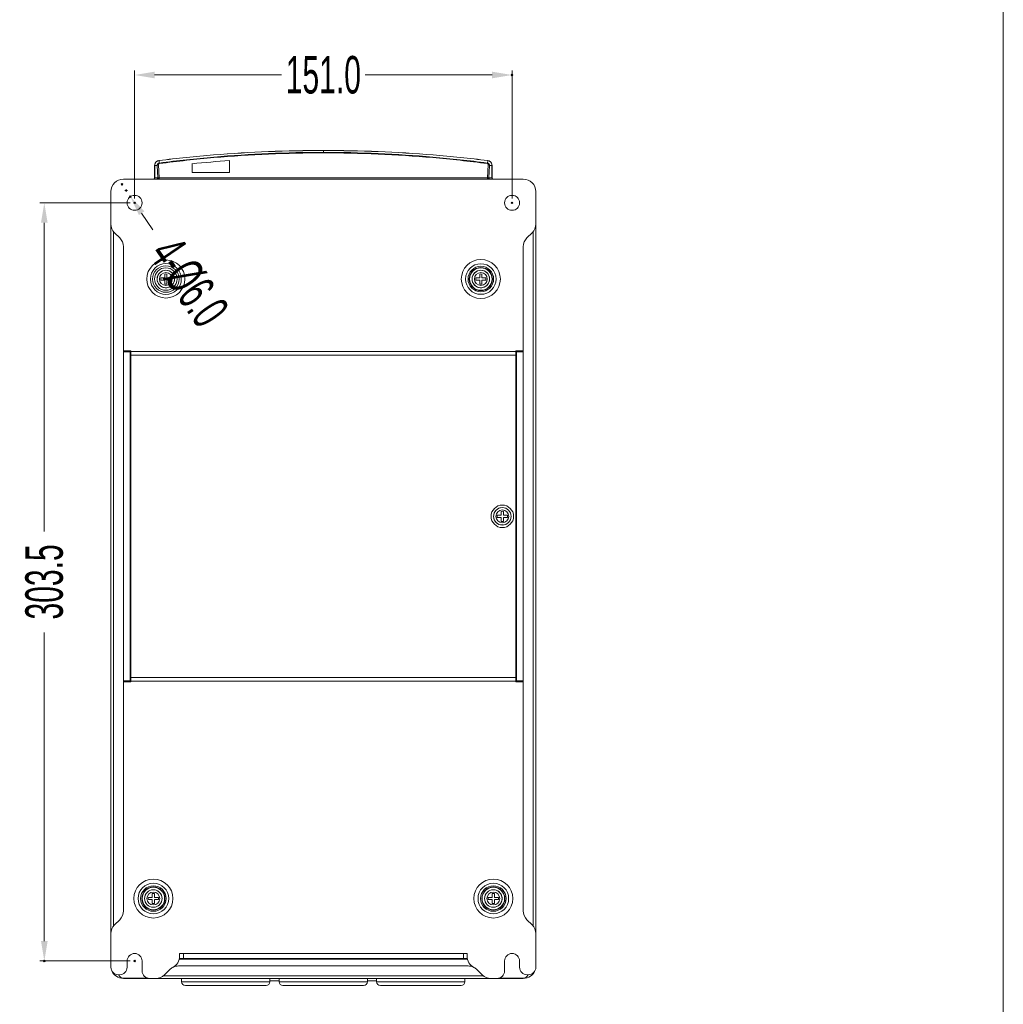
# Model space of a CAD drawing. Header units: millimetres. Extents: x -473 to 23648, y -382 to 1866.
# Tile 117 of 256: x 5666 to 6060, y -23 to 371. Entities that reach past the tile are written whole.
import ezdxf

# ---------------------------------------------------------------- set-up
doc = ezdxf.new("R2010")
doc.units = ezdxf.units.MM
doc.header["$LTSCALE"] = 80
doc.header["$PDMODE"] = 3
doc.header["$PDSIZE"] = 0.3
doc.layers.get('0').update_dxf_attribs({"linetype": 'CONTINUOUS'})
doc.styles.get("Standard").update_dxf_attribs({"font": 'technic_.ttf', "width": 0.7})
doc.dimstyles.get("Standard").update_dxf_attribs({"dimtxt": 3, "dimasz": 3, "dimexe": 0.18, "dimexo": 0.0625, "dimgap": 0.09, "dimtad": 1, "dimdsep": 46, "dimtxsty": 'Standard', "dimcen": 0.09, "dimadec": 0, "dimazin": 0, "dimtol": 1, "dimtp": 0.01, "dimtm": 0.01, "dimtfac": 1, "dimtofl": 0, "dimtmove": 0, "dimatfit": 3, "dimfxl": 1, "dimtolj": 1, "dimarcsym": 0})

# ---------------------------------------------------------------- blocks, each defined once
blk = doc.blocks.new('*D57')
at = {"color": 0, "lineweight": 0, "transparency": 16777216}
for p, q in [((5712.03, 299.24), (5712.03, 350.42)), ((5720.03, 348.62), (5770.81, 348.62)), ((5855.03, 348.62), (5804.24, 348.62)), ((5863.03, 299.24), (5863.03, 350.42))]:
    blk.add_line(p, q, dxfattribs=at)
for p in [(5863.03, 348.62), (5712.03, 297.44), (5863.03, 297.44)]:
    blk.add_point(p, dxfattribs=at)
for points in [[(5720.03, 349.95), (5720.03, 347.29), (5712.03, 348.62)], [(5855.03, 347.29), (5855.03, 349.95), (5863.03, 348.62)]]:
    blk.add_solid(points, dxfattribs=at)
at = {"color": 0, "lineweight": 0, "transparency": 16777216, "insert": (5787.53, 348.62), "char_height": 15, "attachment_point": 5}
blk.add_mtext('\\A1;151.0', dxfattribs=at)
blk = doc.blocks.new('*D58')
at = {"color": 0, "lineweight": 0, "transparency": 16777216}
for p, q in [((5710.23, 297.44), (5674.1, 297.44)), ((5675.9, 289.44), (5675.9, 165.91)), ((5675.9, 1.94), (5675.9, 125.48)), ((5710.23, -6.06), (5674.1, -6.06))]:
    blk.add_line(p, q, dxfattribs=at)
for p in [(5712.03, 297.44), (5675.9, -6.06), (5712.03, -6.06)]:
    blk.add_point(p, dxfattribs=at)
for points in [[(5677.23, 289.44), (5674.57, 289.44), (5675.9, 297.44)], [(5674.57, 1.94), (5677.23, 1.94), (5675.9, -6.06)]]:
    blk.add_solid(points, dxfattribs=at)
at = {"color": 0, "lineweight": 0, "transparency": 16777216, "insert": (5675.9, 145.69), "char_height": 15, "attachment_point": 5, "rotation": 90}
blk.add_mtext('\\A1;303.5', dxfattribs=at)
blk = doc.blocks.new('*D60')
at = {"color": 0, "lineweight": 0, "transparency": 16777216}
for p, q in [((5708.15, 302.4), (5709.15, 302.4)), ((5708.65, 301.9), (5708.65, 302.9)), ((5719.35, 286.7), (5714.84, 293.31))]:
    blk.add_line(p, q, dxfattribs=at)
for p in [(5706.96, 304.88), (5710.34, 299.92)]:
    blk.add_point(p, dxfattribs=at)
blk.add_solid([(5715.95, 294.06), (5713.74, 292.56), (5710.34, 299.92)], dxfattribs=at)
at = {"color": 0, "lineweight": 0, "transparency": 16777216, "insert": (5733.68, 265.65), "char_height": 15, "attachment_point": 5, "rotation": 304.2552}
blk.add_mtext('\\A1;4-%%c6.0', dxfattribs=at)

msp = doc.modelspace()

# ---------------------------------------------------------------- linework, layer by layer
at = {"lineweight": 0}
msp.add_line((6059.538, -382.445), (6059.538, 847.262), dxfattribs=at)
at = {"linetype": 'Continuous', "lineweight": 0}
for p, q in [((5787.53, 317.428), (5787.53, 318.385)), ((5720.037, 312.397), (5720.037, 307.34)), ((5720.065, 307.444), (5720.065, 312.407)), ((5720.065, 312.407), (5721.069, 312.407)), ((5721.069, 312.407), (5721.352, 307.444)), ((5721.567, 312.68), (5721.869, 307.397)), ((5721.789, 314.357), (5721.908, 313.388)), ((5735.03, 313.124), (5735.03, 309.578)), ((5750.03, 314.34), (5750.03, 309.578)), ((5853.27, 314.357), (5853.15, 313.388)), ((5853.19, 307.397), (5853.493, 312.68)), ((5853.707, 307.444), (5853.991, 312.407)), ((5854.995, 312.407), (5853.991, 312.407)), ((5854.995, 312.407), (5854.995, 307.444)), ((5855.023, 312.397), (5855.023, 307.34)), ((5720.065, 307.444), (5721.33, 307.444)), ((5735.03, 309.578), (5750.03, 309.578)), ((5853.729, 307.444), (5854.995, 307.444)), ((5867.53, 306.944), (5707.53, 306.944)), ((5721.869, 307.397), (5853.19, 307.397)), ((5721.869, 306.944), (5721.869, 307.397)), ((5853.19, 307.397), (5853.19, 306.944)), ((5702.53, 301.944), (5702.53, 289.015)), ((5872.53, 289.015), (5872.53, 301.944)), ((5702.53, 289.015), (5702.53, 4.873)), ((5872.53, 4.873), (5872.53, 289.015)), ((5703.53, 286.046), (5703.53, 7.804)), ((5703.994, 285.48), (5706.065, 283.409)), ((5868.994, 283.409), (5871.065, 285.48)), ((5871.53, 7.843), (5871.53, 286.085)), ((5707.53, 238.144), (5707.53, 279.873)), ((5867.53, 238.144), (5867.53, 279.873)), ((5724.09, 267.584), (5724.09, 268.947)), ((5724.97, 268.947), (5724.97, 267.584)), ((5850.09, 267.584), (5850.09, 268.947)), ((5850.97, 268.947), (5850.97, 267.584)), ((5722.527, 267.384), (5723.89, 267.384)), ((5723.89, 266.504), (5722.527, 266.504)), ((5724.09, 264.942), (5724.09, 266.304)), ((5724.97, 266.304), (5724.97, 264.942)), ((5725.17, 267.384), (5726.532, 267.384)), ((5726.532, 266.504), (5725.17, 266.504)), ((5848.527, 267.384), (5849.89, 267.384)), ((5849.89, 266.504), (5848.527, 266.504)), ((5850.09, 264.942), (5850.09, 266.304)), ((5850.97, 266.304), (5850.97, 264.942)), ((5851.17, 267.384), (5852.532, 267.384)), ((5852.532, 266.504), (5851.17, 266.504)), ((5707.53, 105.744), (5707.53, 238.144)), ((5707.53, 238.144), (5710.53, 238.144)), ((5707.53, 237.744), (5710.27, 237.744)), ((5710.27, 106.144), (5710.27, 237.744)), ((5710.274, 238.144), (5710.274, 237.744)), ((5710.53, 105.744), (5710.53, 238.144)), ((5710.53, 237.944), (5864.53, 237.944)), ((5864.53, 105.744), (5864.53, 238.144)), ((5867.53, 238.144), (5864.53, 238.144)), ((5864.785, 237.744), (5864.785, 238.144)), ((5864.789, 237.744), (5864.789, 106.144)), ((5864.789, 237.744), (5867.53, 237.744)), ((5867.53, 238.144), (5867.53, 105.744)), ((5864.53, 236.444), (5710.53, 236.444)), ((5858.69, 172.584), (5858.69, 173.947)), ((5859.57, 173.947), (5859.57, 172.584)), ((5857.127, 172.384), (5858.49, 172.384)), ((5858.49, 171.504), (5857.127, 171.504)), ((5858.69, 169.942), (5858.69, 171.304)), ((5859.57, 171.304), (5859.57, 169.942)), ((5859.77, 172.384), (5861.132, 172.384)), ((5861.132, 171.504), (5859.77, 171.504)), ((5710.53, 107.444), (5864.53, 107.444)), ((5707.53, 106.144), (5710.27, 106.144)), ((5707.53, 105.744), (5707.53, 14.015)), ((5707.53, 105.744), (5710.53, 105.744)), ((5710.274, 106.144), (5710.274, 105.744)), ((5710.53, 105.944), (5864.53, 105.944)), ((5867.53, 105.744), (5864.53, 105.744)), ((5864.785, 105.744), (5864.785, 106.144)), ((5864.789, 106.144), (5867.53, 106.144)), ((5867.53, 105.744), (5867.53, 14.015)), ((5719.09, 19.584), (5719.09, 20.947)), ((5719.97, 20.947), (5719.97, 19.584)), ((5855.09, 19.584), (5855.09, 20.947)), ((5855.97, 20.947), (5855.97, 19.584)), ((5717.527, 19.384), (5718.89, 19.384)), ((5718.89, 18.504), (5717.527, 18.504)), ((5719.09, 16.942), (5719.09, 18.304)), ((5719.97, 18.304), (5719.97, 16.942)), ((5720.17, 19.384), (5721.532, 19.384)), ((5721.532, 18.504), (5720.17, 18.504)), ((5853.527, 19.384), (5854.89, 19.384)), ((5854.89, 18.504), (5853.527, 18.504)), ((5855.09, 16.942), (5855.09, 18.304)), ((5855.97, 18.304), (5855.97, 16.942)), ((5856.17, 19.384), (5857.532, 19.384)), ((5857.532, 18.504), (5856.17, 18.504)), ((5706.065, 10.48), (5703.994, 8.409)), ((5871.065, 8.409), (5868.994, 10.48)), ((5702.53, -8.556), (5702.53, 4.873)), ((5872.53, 4.873), (5872.53, -8.556)), ((5730.03, -3.056), (5845.03, -3.056)), ((5730.03, -4.162), (5730.03, -3.056)), ((5731.53, -5.056), (5731.53, -3.056)), ((5843.53, -5.056), (5843.53, -3.056)), ((5845.03, -4.162), (5845.03, -3.056)), ((5709.03, -8.556), (5709.03, -6.056)), ((5715.03, -6.056), (5715.03, -10.056)), ((5729.871, -5.311), (5737.164, -5.311)), ((5843.53, -5.056), (5731.53, -5.056)), ((5737.164, -5.311), (5838.257, -5.311)), ((5737.28, -5.056), (5737.431, -5.282)), ((5737.431, -5.282), (5737.431, -5.056)), ((5738.629, -5.282), (5738.629, -5.056)), ((5738.78, -5.056), (5738.629, -5.282)), ((5748.28, -5.056), (5748.431, -5.282)), ((5748.431, -5.282), (5748.431, -5.056)), ((5749.629, -5.282), (5749.629, -5.056)), ((5749.78, -5.056), (5749.629, -5.282)), ((5759.28, -5.056), (5759.431, -5.282)), ((5759.431, -5.282), (5759.431, -5.056)), ((5760.629, -5.282), (5760.629, -5.056)), ((5760.78, -5.056), (5760.629, -5.282)), ((5770.28, -5.056), (5770.431, -5.282)), ((5770.431, -5.282), (5770.431, -5.056)), ((5771.629, -5.282), (5771.629, -5.056)), ((5771.78, -5.056), (5771.629, -5.282)), ((5781.28, -5.056), (5781.431, -5.282)), ((5781.431, -5.282), (5781.431, -5.056)), ((5782.629, -5.282), (5782.629, -5.056)), ((5782.78, -5.056), (5782.629, -5.282)), ((5792.28, -5.056), (5792.431, -5.282)), ((5792.431, -5.282), (5792.431, -5.056)), ((5793.629, -5.282), (5793.629, -5.056)), ((5793.78, -5.056), (5793.629, -5.282)), ((5803.28, -5.056), (5803.431, -5.282)), ((5803.431, -5.282), (5803.431, -5.056)), ((5804.629, -5.282), (5804.629, -5.056)), ((5804.78, -5.056), (5804.629, -5.282)), ((5814.28, -5.056), (5814.431, -5.282)), ((5814.431, -5.282), (5814.431, -5.056)), ((5815.629, -5.282), (5815.629, -5.056)), ((5815.78, -5.056), (5815.629, -5.282)), ((5825.28, -5.056), (5825.431, -5.282)), ((5825.431, -5.282), (5825.431, -5.056)), ((5826.629, -5.282), (5826.629, -5.056)), ((5826.78, -5.056), (5826.629, -5.282)), ((5836.28, -5.056), (5836.431, -5.282)), ((5836.431, -5.282), (5836.431, -5.056)), ((5837.629, -5.282), (5837.629, -5.056)), ((5837.78, -5.056), (5837.629, -5.282)), ((5838.257, -5.311), (5845.188, -5.311)), ((5860.03, -10.056), (5860.03, -6.056)), ((5866.03, -6.056), (5866.03, -8.556)), ((5705.53, -11.556), (5706.03, -11.556)), ((5723.994, -11.591), (5726.065, -9.52)), ((5845.459, -8.056), (5729.601, -8.056)), ((5848.994, -9.52), (5851.065, -11.591)), ((5869.03, -11.556), (5869.53, -11.556)), ((5716.53, -12.882), (5707.53, -12.882)), ((5707.53, -12.882), (5707.53, -13.056)), ((5707.53, -13.056), (5717.276, -13.056)), ((5716.53, -12.882), (5716.53, -12.617)), ((5716.53, -13.056), (5716.53, -12.882)), ((5716.53, -13.056), (5718.03, -13.056)), ((5720.459, -13.056), (5718.03, -13.056)), ((5720.459, -13.056), (5854.601, -13.056)), ((5723.428, -12.056), (5851.67, -12.056)), ((5730.832, -13.056), (5730.832, -14.366)), ((5766.132, -14.366), (5730.832, -14.366)), ((5766.132, -13.056), (5766.132, -14.366)), ((5766.132, -14.016), (5769.832, -14.016)), ((5769.832, -14.366), (5769.832, -13.056)), ((5769.832, -14.366), (5805.132, -14.366)), ((5805.132, -14.366), (5805.132, -13.056)), ((5805.132, -14.016), (5808.832, -14.016)), ((5808.832, -14.366), (5808.832, -13.056)), ((5808.832, -14.366), (5844.132, -14.366)), ((5844.132, -14.366), (5844.132, -13.056)), ((5857.03, -13.056), (5854.601, -13.056)), ((5857.03, -13.056), (5858.53, -13.056)), ((5857.771, -13.056), (5867.53, -13.056)), ((5858.53, -12.617), (5858.53, -12.882)), ((5867.53, -12.882), (5858.53, -12.882)), ((5858.53, -12.882), (5858.53, -13.056)), ((5867.53, -13.056), (5867.53, -12.882)), ((5764.632, -15.866), (5732.332, -15.866)), ((5771.332, -15.866), (5803.632, -15.866)), ((5810.332, -15.866), (5842.632, -15.866))]:
    msp.add_line(p, q, dxfattribs=at)
for centre, radius in [((5712.03, 297.444), 3), ((5863.03, 297.444), 3), ((5724.53, 266.944), 7.616), ((5724.53, 266.944), 6.179), ((5724.53, 266.944), 5.321), ((5850.53, 266.944), 7.802), ((5850.53, 266.944), 6.126), ((5850.53, 266.944), 5.107), ((5724.53, 266.944), 4.5), ((5724.53, 266.944), 3.5), ((5724.53, 266.944), 2.571), ((5850.53, 266.944), 4.628), ((5850.53, 266.944), 4.5), ((5850.53, 266.944), 3.5), ((5850.53, 266.944), 2.571), ((5859.13, 171.944), 4.5), ((5859.13, 171.944), 3.5), ((5859.13, 171.944), 2.571), ((5719.53, 18.944), 7.802), ((5719.53, 18.944), 6.126), ((5719.53, 18.944), 5.107), ((5855.53, 18.944), 7.802), ((5855.53, 18.944), 6.126), ((5855.53, 18.944), 5.107), ((5719.53, 18.944), 4.628), ((5719.53, 18.944), 4.5), ((5719.53, 18.944), 3.5), ((5719.53, 18.944), 2.571), ((5855.53, 18.944), 4.628), ((5855.53, 18.944), 4.5), ((5855.53, 18.944), 3.5), ((5855.53, 18.944), 2.571)]:
    msp.add_circle(centre, radius, dxfattribs=at)
for centre, radius, start, end in [((5722.037, 312.397), 2, 159.25157, 180.00082), ((5722.036, 312.406), 1.971, 159.31991, 179.97274), ((5722.036, 312.398), 1.999, 98.44096, 159.25262), ((5722.031, 312.402), 1.97, 97.04038, 117.79985), ((5722.035, 312.404), 1.993, 97.01273, 98.44758), ((5787.543, -241.47), 557.074, 93.86126, 95.40914), ((5853.024, 312.404), 1.993, 81.5526, 82.98727), ((5853.029, 312.402), 1.97, 62.30178, 82.95933), ((5853.023, 312.398), 1.999, 20.75181, 81.55921), ((5853.024, 312.406), 1.971, 0.02694, 20.78993), ((5853.022, 312.397), 2, 359.99918, 20.75286), ((5721.33, 306.887), 0.557, 87.66966, 89.97258), ((5853.729, 306.888), 0.556, 90.02557, 92.33248), ((5707.53, 301.944), 5, 90, 180), ((5720.832, 307.442), 0.498, 270.04007, 330.14963), ((5854.205, 307.442), 0.498, 209.56488, 269.04873), ((5854.228, 307.442), 0.498, 209.8506, 269.95996), ((5867.53, 301.944), 5, 0, 90), ((5707.53, 289.015), 5, 180, 225), ((5867.53, 289.015), 5, 315, 0), ((5702.53, 279.873), 5, 0, 45), ((5872.53, 279.873), 5, 135, 180), ((5724.53, 266.944), 3.5, 90, 81.98953), ((5724.53, 266.944), 2.05, 77.60594, 102.39406), ((5850.53, 266.944), 3.5, 90, 81.98953), ((5850.53, 266.944), 2.05, 77.60594, 102.39406), ((5724.53, 266.944), 2.05, 167.60594, 192.39406), ((5723.89, 267.584), 0.2, 270, 0), ((5723.89, 266.304), 0.2, 0, 90), ((5724.53, 266.944), 2.05, 257.60594, 282.39406), ((5725.17, 267.584), 0.2, 180, 270), ((5725.17, 266.304), 0.2, 90, 180), ((5724.53, 266.944), 2.05, 347.60594, 12.39406), ((5850.53, 266.944), 2.05, 167.60594, 192.39406), ((5849.89, 267.584), 0.2, 270, 0), ((5849.89, 266.304), 0.2, 0, 90), ((5850.53, 266.944), 2.05, 257.60594, 282.39406), ((5851.17, 267.584), 0.2, 180, 270), ((5851.17, 266.304), 0.2, 90, 180), ((5850.53, 266.944), 2.05, 347.60594, 12.39406), ((5859.13, 171.944), 3.5, 90, 278.0105), ((5859.13, 171.944), 2.05, 77.60594, 102.39406), ((5859.13, 171.944), 2.05, 167.60594, 192.39406), ((5858.49, 172.584), 0.2, 270, 0), ((5858.49, 171.304), 0.2, 0, 90), ((5859.13, 171.944), 2.05, 257.60594, 282.39406), ((5859.77, 172.584), 0.2, 180, 270), ((5859.77, 171.304), 0.2, 90, 180), ((5859.13, 171.944), 2.05, 347.60594, 12.39406), ((5719.53, 18.944), 3.5, 90, 270), ((5719.53, 18.944), 2.05, 77.60594, 102.39406), ((5719.53, 18.944), 3.5, 278.0105, 81.98953), ((5855.53, 18.944), 2.05, 77.60594, 102.39406), ((5855.53, 18.944), 3.5, 270, 81.98953), ((5719.53, 18.944), 2.05, 167.60594, 192.39406), ((5718.89, 19.584), 0.2, 270, 0), ((5718.89, 18.304), 0.2, 0, 90), ((5719.53, 18.944), 2.05, 257.60594, 282.39406), ((5720.17, 19.584), 0.2, 180, 270), ((5720.17, 18.304), 0.2, 90, 180), ((5719.53, 18.944), 2.05, 347.60594, 12.39406), ((5855.53, 18.944), 2.05, 167.60594, 192.39406), ((5854.89, 19.584), 0.2, 270, 0), ((5854.89, 18.304), 0.2, 0, 90), ((5855.53, 18.944), 2.05, 257.60594, 282.39406), ((5856.17, 19.584), 0.2, 180, 270), ((5856.17, 18.304), 0.2, 90, 180), ((5855.53, 18.944), 2.05, 347.60594, 12.39406), ((5702.53, 14.015), 5, 315, 0), ((5872.53, 14.015), 5, 180, 225), ((5707.53, 4.873), 5, 135, 180), ((5867.53, 4.873), 5, 0, 45), ((5712.03, -6.056), 3, 0, 180), ((5863.03, -6.056), 3, 0, 180), ((5725.03, -4.162), 5, 297.20057, 0), ((5731.666, -41.586), 36.532, 90.21363, 90.58386), ((5731.665, -41.569), 36.436, 90.21349, 90.58476), ((5731.665, -41.648), 36.437, 90.21345, 90.58476), ((5843.393, -41.586), 36.532, 89.41614, 89.78637), ((5843.394, -41.569), 36.436, 89.41524, 89.78651), ((5843.394, -41.648), 36.437, 89.41524, 89.78655), ((5850.03, -4.162), 5, 180, 242.79943), ((5705.53, -8.556), 3, 180, 270), ((5707.53, -8.056), 5, 201.63217, 269.99481), ((5707.53, -10.882), 2, 199.68138, 203.83889), ((5707.53, -10.882), 2, 203.83909, 269.99988), ((5706.03, -8.556), 3, 270, 0), ((5718.03, -10.056), 3, 180, 270), ((5720.459, -8.056), 5, 270, 315), ((5729.601, -13.056), 5, 117.20057, 135), ((5729.601, -13.056), 5, 90, 117.22507), ((5845.459, -13.056), 5, 62.77493, 90), ((5845.459, -13.056), 5, 45, 62.79943), ((5854.601, -8.056), 5, 225, 270), ((5857.03, -10.056), 3, 270, 0), ((5869.03, -8.556), 3, 180, 270), ((5867.53, -8.056), 5, 270.0054, 338.40958), ((5867.53, -10.882), 2, 270.00015, 340.32151), ((5869.53, -8.556), 3, 270, 0), ((5716.528, -9.686), 3.196, 270.02547, 278.14509), ((5732.332, -14.366), 1.5, 180, 270), ((5764.632, -14.366), 1.5, 270, 0), ((5771.332, -14.366), 1.5, 180, 270), ((5803.632, -14.366), 1.5, 270, 0), ((5810.332, -14.366), 1.5, 180, 270), ((5842.632, -14.366), 1.5, 270, 0), ((5858.532, -9.68), 3.203, 261.86044, 269.96493)]:
    msp.add_arc(centre, radius, start, end, dxfattribs=at)
for points, start_tangent, end_tangent in [([(5721.789, 314.357), (5743.639, 316.593), (5765.572, 317.937), (5787.53, 318.385)], (0.9925184, 0.1220951), (1, 0)), ([(5721.792, 314.382), (5743.641, 316.618), (5765.572, 317.962), (5787.53, 318.41)], (0.99252, 0.1220821), (1, 0)), ([(5787.53, 317.653), (5765.617, 317.179), (5743.726, 315.756), (5721.908, 313.388)], (-1, -0.0000004), (-0.9915885, -0.1294301)), ([(5787.53, 317.428), (5765.637, 316.954), (5743.767, 315.534), (5721.969, 313.167)], (-1, -0.0000008), (-0.9915877, -0.1294365)), ([(5787.53, 318.41), (5809.487, 317.962), (5831.418, 316.618), (5853.267, 314.382)], (1, 0), (0.99252, -0.1220821)), ([(5787.53, 318.385), (5809.488, 317.937), (5831.42, 316.593), (5853.27, 314.357)], (1, 0), (0.9925184, -0.1220951)), ([(5853.15, 313.388), (5831.333, 315.756), (5809.443, 317.179), (5787.53, 317.653)], (-0.9915887, 0.129429), (-1, 0.0000004)), ([(5853.09, 313.167), (5831.293, 315.534), (5809.422, 316.954), (5787.53, 317.428)], (-0.9915877, 0.1294365), (-1, 0.0000008)), ([(5720.192, 313.102), (5720.347, 313.421), (5720.556, 313.707), (5720.814, 313.951), (5721.112, 314.144)], (0.3534477, 0.9354543), (0.884437, 0.4666597)), ([(5721.908, 313.388), (5721.8, 313.368), (5721.688, 313.333), (5721.574, 313.281), (5721.458, 313.207), (5721.345, 313.109), (5721.24, 312.982), (5721.151, 312.824), (5721.089, 312.634), (5721.069, 312.407)], (-0.9920955, -0.1254851), (0.0234066, -0.999726)), ([(5721.567, 312.68), (5721.328, 312.637), (5721.147, 312.538), (5721.069, 312.407)], (-0.9991983, -0.0400332), (-0.131694, -0.9912904)), ([(5721.969, 313.167), (5721.916, 313.157), (5721.859, 313.139), (5721.803, 313.112), (5721.747, 313.075), (5721.692, 313.025), (5721.641, 312.961), (5721.6, 312.882), (5721.573, 312.788), (5721.567, 312.68)], (-0.991579, -0.1295032), (0.0636164, -0.9979744)), ([(5721.969, 313.167), (5721.946, 313.278), (5721.925, 313.354), (5721.908, 313.388)], (-0.1831588, 0.9830833), (-0.7800517, 0.6257151)), ([(5853.09, 313.167), (5853.113, 313.278), (5853.134, 313.354), (5853.151, 313.388)], (0.1831385, 0.9830871), (0.7800791, 0.6256809)), ([(5853.493, 312.68), (5853.493, 312.73), (5853.487, 312.785), (5853.474, 312.841), (5853.451, 312.901), (5853.416, 312.964), (5853.364, 313.028), (5853.295, 313.088), (5853.202, 313.138), (5853.09, 313.167)], (0.0569836, 0.9983751), (-0.9921497, 0.1250561)), ([(5853.991, 312.407), (5853.988, 312.511), (5853.973, 312.619), (5853.943, 312.734), (5853.893, 312.857), (5853.818, 312.984), (5853.714, 313.109), (5853.573, 313.228), (5853.388, 313.326), (5853.15, 313.388)], (0.0260362, 0.999661), (-0.9919575, 0.1265713)), ([(5853.493, 312.68), (5853.732, 312.637), (5853.912, 312.538), (5853.991, 312.407)], (0.9991978, -0.0400462), (0.1316989, -0.9912898)), ([(5853.944, 314.146), (5854.242, 313.953), (5854.5, 313.71), (5854.711, 313.424), (5854.866, 313.105)], (0.8852622, -0.4650923), (0.3552382, -0.9347758)), ([(5720.053, 307.336), (5720.065, 307.444)], (0.2181862, 0.9759072), (0, 1)), ([(5721.352, 307.444), (5721.287, 307.196), (5721.108, 307.014)], (-0.0002982, -1), (-0.8609993, -0.5086062)), ([(5721.263, 307.194), (5721.33, 307.444)], (0.4968027, 0.8678635), (-0.0000056, 1)), ([(5721.63, 307.397), (5721.551, 307.397), (5721.479, 307.397), (5721.419, 307.4), (5721.376, 307.411), (5721.352, 307.444)], (-0.9999833, 0.0057716), (-0.240891, 0.9705522)), ([(5853.707, 307.444), (5853.684, 307.411), (5853.64, 307.4), (5853.58, 307.397), (5853.509, 307.397), (5853.429, 307.397)], (-0.2408865, -0.9705533), (-0.9999832, -0.0057936)), ([(5853.772, 307.196), (5853.707, 307.444)], (-0.4925205, 0.8703008), (-0.000296, 1)), ([(5853.796, 307.194), (5853.729, 307.444)], (-0.4968063, 0.8678615), (0.0000065, 1)), ([(5854.995, 307.444), (5855.007, 307.336)], (0, -1), (0.2181863, -0.9759071)), ([(5719.563, 306.944), (5719.814, 307.012), (5719.998, 307.195)], (1, 0), (0.4988461, 0.8666906)), ([(5719.998, 307.195), (5720.053, 307.336)], (0.4988461, 0.8666906), (0.2181862, 0.9759072)), ([(5721.108, 307.014), (5720.862, 306.944)], (-0.8609993, -0.5086062), (-0.9998744, -0.0158489)), ([(5721.63, 307.397), (5721.567, 307.159), (5721.427, 307), (5721.232, 306.944)], (-0.0788593, -0.9968858), (-1, -0.0000074)), ([(5721.869, 307.397), (5721.789, 307.4), (5721.709, 307.398), (5721.63, 307.397)], (-0.9968343, 0.0795071), (-0.9999973, 0.0023034)), ([(5853.429, 307.397), (5853.351, 307.398), (5853.271, 307.4), (5853.19, 307.397)], (-0.9999973, -0.0023121), (-0.9968338, -0.0795135)), ([(5853.429, 307.397), (5853.493, 307.159), (5853.632, 307), (5853.828, 306.944)], (0.0787365, -0.9968955), (1, -0.0000044)), ([(5855.007, 307.336), (5855.062, 307.195), (5855.245, 307.012)], (0.2181863, -0.9759071), (0.8674466, -0.4975303)), ([(5729.885, -5.203), (5730.179, -5.215), (5731.294, -5.213)], (0.9992953, -0.0375348), (0.999946, 0.0103935)), ([(5729.896, -5.125), (5730.179, -5.136), (5731.294, -5.135)], (0.9992699, -0.038205), (0.999946, 0.0103935)), ([(5729.906, -5.047), (5730.179, -5.058), (5731.294, -5.056)], (0.9992467, -0.0388077), (0.9999461, 0.0103786)), ([(5731.53, -5.133), (5732.53, -5.134), (5733.766, -5.135), (5734.881, -5.136), (5735.766, -5.138), (5736.334, -5.141), (5736.53, -5.145)], (0.9999923, 0.0039121), (0, -1)), ([(5731.53, -5.212), (5732.53, -5.213), (5733.766, -5.213), (5734.881, -5.215), (5735.766, -5.217), (5736.334, -5.22), (5736.53, -5.223)], (0.9999924, 0.0039114), (0, -1)), ([(5739.53, -5.145), (5739.725, -5.141)], (0, 1), (0.9666919, -0.2559429)), ([(5739.53, -5.223), (5739.725, -5.22)], (0, 1), (0.9666919, -0.2559429)), ([(5739.725, -5.141), (5740.294, -5.138), (5741.179, -5.136), (5742.294, -5.135), (5743.53, -5.134), (5744.766, -5.135), (5745.881, -5.136), (5746.766, -5.138), (5747.334, -5.141), (5747.53, -5.145)], (0.9666919, -0.2559429), (0, -1)), ([(5739.725, -5.22), (5740.294, -5.217), (5741.179, -5.215), (5742.294, -5.213), (5743.53, -5.213), (5744.766, -5.213), (5745.881, -5.215), (5746.766, -5.217), (5747.334, -5.22), (5747.53, -5.223)], (0.9666919, -0.2559429), (0, -1)), ([(5750.53, -5.145), (5750.725, -5.141)], (0, 1), (0.9666919, -0.2559429)), ([(5750.53, -5.223), (5750.725, -5.22)], (0, 1), (0.9666919, -0.2559429)), ([(5750.725, -5.141), (5751.294, -5.138), (5752.179, -5.136), (5753.294, -5.135), (5754.53, -5.134), (5755.766, -5.135), (5756.881, -5.136), (5757.766, -5.138), (5758.334, -5.141), (5758.53, -5.145)], (0.9666919, -0.2559429), (0, -1)), ([(5750.725, -5.22), (5751.294, -5.217), (5752.179, -5.215), (5753.294, -5.213), (5754.53, -5.213), (5755.766, -5.213), (5756.881, -5.215), (5757.766, -5.217), (5758.334, -5.22), (5758.53, -5.223)], (0.9666919, -0.2559429), (0, -1)), ([(5761.53, -5.145), (5761.725, -5.141)], (0, 1), (0.9666919, -0.2559429)), ([(5761.53, -5.223), (5761.725, -5.22)], (0, 1), (0.9666919, -0.2559429)), ([(5761.725, -5.141), (5762.294, -5.138), (5763.179, -5.136), (5764.294, -5.135), (5765.53, -5.134), (5766.766, -5.135), (5767.881, -5.136), (5768.766, -5.138), (5769.334, -5.141), (5769.53, -5.145)], (0.9666919, -0.2559429), (0, -1)), ([(5761.725, -5.22), (5762.294, -5.217), (5763.179, -5.215), (5764.294, -5.213), (5765.53, -5.213), (5766.766, -5.213), (5767.881, -5.215), (5768.766, -5.217), (5769.334, -5.22), (5769.53, -5.223)], (0.9666919, -0.2559429), (0, -1)), ([(5772.53, -5.145), (5772.725, -5.141)], (0, 1), (0.9666919, -0.2559429)), ([(5772.53, -5.223), (5772.725, -5.22)], (0, 1), (0.9666919, -0.2559429)), ([(5772.725, -5.141), (5773.294, -5.138), (5774.179, -5.136), (5775.294, -5.135), (5776.53, -5.134), (5777.766, -5.135), (5778.881, -5.136), (5779.766, -5.138), (5780.334, -5.141), (5780.53, -5.145)], (0.9666919, -0.2559429), (0, -1)), ([(5772.725, -5.22), (5773.294, -5.217), (5774.179, -5.215), (5775.294, -5.213), (5776.53, -5.213), (5777.766, -5.213), (5778.881, -5.215), (5779.766, -5.217), (5780.334, -5.22), (5780.53, -5.223)], (0.9666919, -0.2559429), (0, -1)), ([(5783.53, -5.145), (5783.725, -5.141)], (0, 1), (0.9666919, -0.2559429)), ([(5783.53, -5.223), (5783.725, -5.22)], (0, 1), (0.9666919, -0.2559429)), ([(5783.725, -5.141), (5784.294, -5.138), (5785.179, -5.136), (5786.294, -5.135), (5787.53, -5.134), (5788.766, -5.135), (5789.881, -5.136), (5790.766, -5.138), (5791.334, -5.141), (5791.53, -5.145)], (0.9666919, -0.2559429), (0, -1)), ([(5783.725, -5.22), (5784.294, -5.217), (5785.179, -5.215), (5786.294, -5.213), (5787.53, -5.213), (5788.766, -5.213), (5789.881, -5.215), (5790.766, -5.217), (5791.334, -5.22), (5791.53, -5.223)], (0.9666919, -0.2559429), (0, -1)), ([(5794.53, -5.145), (5794.725, -5.141)], (0, 1), (0.9666919, -0.2559429)), ([(5794.53, -5.223), (5794.725, -5.22)], (0, 1), (0.9666919, -0.2559429)), ([(5794.725, -5.141), (5795.294, -5.138), (5796.179, -5.136), (5797.294, -5.135), (5798.53, -5.134), (5799.766, -5.135), (5800.881, -5.136), (5801.766, -5.138), (5802.334, -5.141), (5802.53, -5.145)], (0.9666919, -0.2559429), (0, -1)), ([(5794.725, -5.22), (5795.294, -5.217), (5796.179, -5.215), (5797.294, -5.213), (5798.53, -5.213), (5799.766, -5.213), (5800.881, -5.215), (5801.766, -5.217), (5802.334, -5.22), (5802.53, -5.223)], (0.9666919, -0.2559429), (0, -1)), ([(5805.53, -5.145), (5805.725, -5.141)], (0, 1), (0.9666919, -0.2559429)), ([(5805.53, -5.223), (5805.725, -5.22)], (0, 1), (0.9666919, -0.2559429)), ([(5805.725, -5.141), (5806.294, -5.138), (5807.179, -5.136), (5808.294, -5.135), (5809.53, -5.134), (5810.766, -5.135), (5811.881, -5.136), (5812.766, -5.138), (5813.334, -5.141), (5813.53, -5.145)], (0.9666919, -0.2559429), (0, -1)), ([(5805.725, -5.22), (5806.294, -5.217), (5807.179, -5.215), (5808.294, -5.213), (5809.53, -5.213), (5810.766, -5.213), (5811.881, -5.215), (5812.766, -5.217), (5813.334, -5.22), (5813.53, -5.223)], (0.9666919, -0.2559429), (0, -1)), ([(5816.53, -5.145), (5816.725, -5.141)], (0, 1), (0.9666919, -0.2559429)), ([(5816.53, -5.223), (5816.725, -5.22)], (0, 1), (0.9666919, -0.2559429)), ([(5816.725, -5.141), (5817.294, -5.138), (5818.179, -5.136), (5819.294, -5.135), (5820.53, -5.134), (5821.766, -5.135), (5822.881, -5.136), (5823.766, -5.138), (5824.334, -5.141), (5824.53, -5.145)], (0.9666919, -0.2559429), (0, -1)), ([(5816.725, -5.22), (5817.294, -5.217), (5818.179, -5.215), (5819.294, -5.213), (5820.53, -5.213), (5821.766, -5.213), (5822.881, -5.215), (5823.766, -5.217), (5824.334, -5.22), (5824.53, -5.223)], (0.9666919, -0.2559429), (0, -1)), ([(5827.53, -5.145), (5827.725, -5.141)], (0, 1), (0.9666919, -0.2559429)), ([(5827.53, -5.223), (5827.725, -5.22)], (0, 1), (0.9666919, -0.2559429)), ([(5827.725, -5.141), (5828.294, -5.138), (5829.179, -5.136), (5830.294, -5.135), (5831.53, -5.134), (5832.766, -5.135), (5833.881, -5.136), (5834.766, -5.138), (5835.334, -5.141), (5835.53, -5.145)], (0.9666919, -0.2559429), (0, -1)), ([(5827.725, -5.22), (5828.294, -5.217), (5829.179, -5.215), (5830.294, -5.213), (5831.53, -5.213), (5832.766, -5.213), (5833.881, -5.215), (5834.766, -5.217), (5835.334, -5.22), (5835.53, -5.223)], (0.9666919, -0.2559429), (0, -1)), ([(5838.53, -5.145), (5838.725, -5.141)], (0, 1), (0.9666919, -0.2559429)), ([(5838.53, -5.223), (5838.725, -5.22)], (0, 1), (0.9666919, -0.2559429)), ([(5838.725, -5.141), (5839.294, -5.138), (5840.179, -5.136), (5841.294, -5.135), (5842.53, -5.134), (5843.53, -5.133)], (0.9666919, -0.2559429), (0.9999923, -0.0039121)), ([(5838.725, -5.22), (5839.294, -5.217), (5840.179, -5.215), (5841.294, -5.213), (5842.53, -5.213), (5843.53, -5.212)], (0.9666919, -0.2559429), (0.9999924, -0.0039114)), ([(5843.766, -5.056), (5844.881, -5.058), (5845.153, -5.047)], (0.9999461, -0.0103786), (0.9992467, 0.0388077)), ([(5843.766, -5.135), (5844.881, -5.136), (5845.164, -5.125)], (0.999946, -0.0103935), (0.9992699, 0.038205)), ([(5843.766, -5.213), (5844.881, -5.215), (5845.175, -5.203)], (0.999946, -0.0103935), (0.9992953, 0.0375348))]:
    msp.add_spline(points, degree=3, dxfattribs=dict(at, start_tangent=start_tangent, end_tangent=end_tangent))

# ---------------------------------------------------------------- dimensions: what is measured, and where the dimension line sits
at = {"color": 3, "lineweight": 0}
dim = msp.add_linear_dim(base=(5863.03, 348.618), p1=(5712.03, 297.444), p2=(5863.03, 297.444), dimstyle='Standard', override={"dimtxt": 15, "dimasz": 8, "dimexe": 1.8, "dimexo": 1.8, "dimtad": 0, "dimdec": 1, "dimzin": 0, "dimdsep": 0, "dimcen": 0.5, "dimtol": 0, "dimtdec": 4, "dimtzin": 0, "dimlwd": 0, "dimlwe": 0}, dxfattribs=at)
dim.commit()
dim.dimension.update_dxf_attribs({"geometry": '*D57', "text_midpoint": (5787.53, 348.618)})
dim = msp.add_diameter_dim_2p(p1=(5706.964, 304.883), p2=(5710.341, 299.924), text='4-<>', dimstyle='Standard', override={"dimtxt": 15, "dimasz": 8, "dimexe": 1.8, "dimexo": 1.8, "dimtad": 0, "dimdec": 1, "dimzin": 0, "dimdsep": 0, "dimcen": 0.5, "dimtol": 0, "dimtdec": 4, "dimtzin": 0, "dimlwd": 0, "dimlwe": 0}, dxfattribs=at)
dim.commit()
dim.dimension.update_dxf_attribs({"geometry": '*D60', "text_midpoint": (5676.096, 322.96), "dimtype": 163})
dim = msp.add_linear_dim(base=(5675.899, -6.056), p1=(5712.03, 297.444), p2=(5712.03, -6.056), angle=90, dimstyle='Standard', override={"dimtxt": 15, "dimasz": 8, "dimexe": 1.8, "dimexo": 1.8, "dimtad": 0, "dimdec": 1, "dimzin": 0, "dimdsep": 0, "dimcen": 0.5, "dimtol": 0, "dimtdec": 4, "dimtzin": 0, "dimlwd": 0, "dimlwe": 0}, dxfattribs=at)
dim.commit()
dim.dimension.update_dxf_attribs({"geometry": '*D58', "text_midpoint": (5675.899, 145.694)})

doc.saveas('drawing.dxf')
